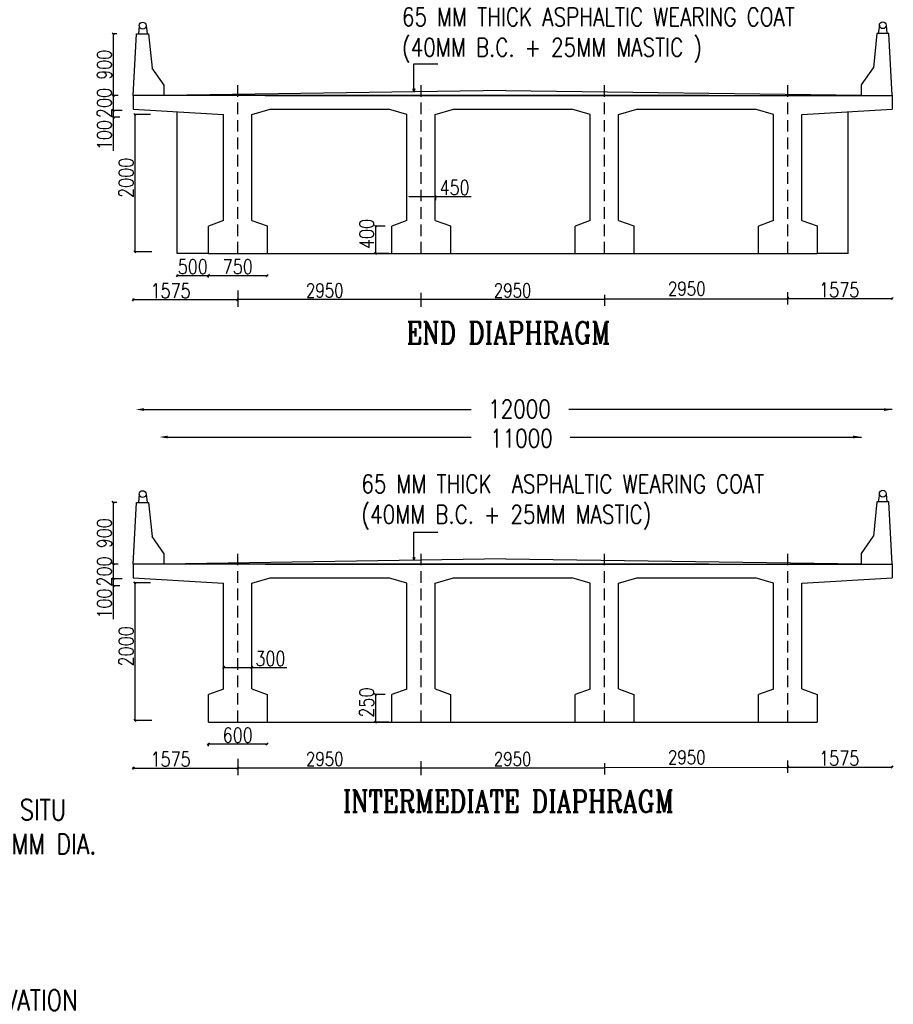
# Model space of a CAD drawing. Header units: metres. Extents: x 181 to 517, y -86 to 142.
# Tile 10 of 12: x 404 to 452, y 12 to 66. Entities that reach past the tile are written whole.
import ezdxf

# ---------------------------------------------------------------- set-up
doc = ezdxf.new("R2010")
doc.units = ezdxf.units.M
doc.header["$LTSCALE"] = 0.1
doc.header["$PDMODE"] = 34
doc.header["$PDSIZE"] = 0.25
doc.linetypes.add('HIDDEN', pattern=[9.525, 6.35, -3.175])
doc.layers.add('TEXT', color=7, linetype='Continuous')
doc.styles.add('ROMANS', font='romans.shx', dxfattribs={"width": 0.8})
doc.styles.get("Standard").update_dxf_attribs({"font": 'romans.shx', "width": 0.8})
doc.dimstyles.new('1-100', dxfattribs={"dimscale": 0.8, "dimtxt": 0.2, "dimasz": 0.15, "dimexe": 0.05, "dimexo": 0.2, "dimgap": 0.1, "dimtad": 1, "dimdec": 0, "dimlfac": 1000, "dimzin": 1, "dimdsep": 46, "dimtxsty": 'ROMANS', "dimblk": 'OBLIQUE', "dimcen": 0.2, "dimadec": 0, "dimazin": 0, "dimtfac": 1, "dimtdec": 0, "dimtmove": 0, "dimatfit": 3, "dimldrblk": 'OPEN30', "dimfxl": 1, "dimarcsym": 0})

# ---------------------------------------------------------------- blocks, each defined once
blk = doc.blocks.new('_Oblique')
at = {"color": 0, "linetype": 'ByBlock', "lineweight": -2}
blk.add_line((-0.5, -0.5), (0.5, 0.5), dxfattribs=at)
blk = doc.blocks.new('*D238')
at = {"color": 0, "lineweight": -2, "transparency": 16777216}
for p, q in [((411.508, 60.758), (410.61, 60.758)), ((410.65, 60.758), (410.65, 53.242)), ((411.57, 53.242), (410.61, 53.242))]:
    blk.add_line(p, q, dxfattribs=at)
at = {"layer": 'Defpoints', "color": 0, "transparency": 16777216}
for p in [(411.668, 60.758), (410.65, 53.242), (411.73, 53.242)]:
    blk.add_point(p, dxfattribs=at)
at = {"color": 0, "lineweight": -2, "transparency": 16777216, "xscale": 0.12, "yscale": 0.12, "zscale": 0.12}
for p, rotation in [((410.65, 60.758), 90), ((410.65, 53.242), 270)]:
    blk.add_blockref('_Oblique', p, dxfattribs=dict(at, rotation=rotation))
at = {"color": 0, "transparency": 16777216, "insert": (410.17, 57.293), "char_height": 0.48, "attachment_point": 5, "rotation": 90, "style": 'ROMANS'}
blk.add_mtext('{\\H1.6667x;2000}', dxfattribs=at)
blk = doc.blocks.new('_Open30')
at = {"color": 0, "linetype": 'ByBlock', "lineweight": -2}
for p, q in [((-1, 0.27), (0, 0)), ((0, 0), (-1, -0.27)), ((0, 0), (-1, 0))]:
    blk.add_line(p, q, dxfattribs=at)
blk = doc.blocks.new('*D239')
at = {"color": 0, "lineweight": -2, "transparency": 16777216}
for p, q in [((409.836, 60.981), (409.421, 60.981)), ((409.461, 60.981), (409.461, 60.606)), ((409.836, 60.606), (409.421, 60.606)), ((409.461, 60.606), (409.461, 58.772))]:
    blk.add_line(p, q, dxfattribs=at)
at = {"layer": 'Defpoints', "color": 0, "transparency": 16777216}
for p in [(409.996, 60.981), (409.461, 60.606), (409.996, 60.606)]:
    blk.add_point(p, dxfattribs=at)
at = {"color": 0, "lineweight": -2, "transparency": 16777216, "xscale": 0.12, "yscale": 0.12, "zscale": 0.12}
for p, rotation in [((409.461, 60.981), 90), ((409.461, 60.606), 270)]:
    blk.add_blockref('_Oblique', p, dxfattribs=dict(at, rotation=rotation))
at = {"color": 0, "transparency": 16777216, "insert": (408.981, 59.629), "char_height": 0.8, "attachment_point": 5, "rotation": 90, "style": 'ROMANS'}
blk.add_mtext('100', dxfattribs=at)
blk = doc.blocks.new('*D240')
at = {"color": 0, "lineweight": -2, "transparency": 16777216}
for p, q in [((409.744, 61.791), (409.421, 61.791)), ((409.461, 61.791), (409.461, 60.981)), ((409.962, 60.981), (409.421, 60.981))]:
    blk.add_line(p, q, dxfattribs=at)
at = {"layer": 'Defpoints', "color": 0, "transparency": 16777216}
for p in [(409.904, 61.791), (409.461, 60.981), (410.122, 60.981)]:
    blk.add_point(p, dxfattribs=at)
at = {"color": 0, "lineweight": -2, "transparency": 16777216, "xscale": 0.12, "yscale": 0.12, "zscale": 0.12}
for p, rotation in [((409.461, 61.791), 90), ((409.461, 60.981), 270)]:
    blk.add_blockref('_Oblique', p, dxfattribs=dict(at, rotation=rotation))
at = {"color": 0, "transparency": 16777216, "insert": (408.981, 61.386), "char_height": 0.8, "attachment_point": 5, "rotation": 90, "style": 'ROMANS'}
blk.add_mtext('200', dxfattribs=at)
blk = doc.blocks.new('*D241')
at = {"color": 0, "lineweight": -2, "transparency": 16777216}
for p, q in [((446.371, 50.605), (446.371, 50.729)), ((446.371, 50.689), (452.089, 50.689)), ((452.089, 50.647), (452.089, 50.729))]:
    blk.add_line(p, q, dxfattribs=at)
at = {"layer": 'Defpoints', "color": 0, "transparency": 16777216}
for p in [(452.089, 50.689), (446.371, 50.445), (452.089, 50.487)]:
    blk.add_point(p, dxfattribs=at)
at = {"color": 0, "lineweight": -2, "transparency": 16777216, "xscale": 0.12, "yscale": 0.12, "zscale": 0.12, "rotation": 180}
blk.add_blockref('_Oblique', (446.371, 50.689), dxfattribs=at)
at = {"color": 0, "lineweight": -2, "transparency": 16777216, "xscale": 0.12, "yscale": 0.12, "zscale": 0.12}
blk.add_blockref('_Oblique', (452.089, 50.689), dxfattribs=at)
at = {"color": 0, "transparency": 16777216, "insert": (449.187, 51.169), "char_height": 0.48, "attachment_point": 5, "style": 'ROMANS'}
blk.add_mtext('{\\H1.6667x;1575}', dxfattribs=at)
blk = doc.blocks.new('*D242')
at = {"color": 0, "lineweight": -2, "transparency": 16777216}
for p, q in [((409.661, 65.166), (409.421, 65.166)), ((409.461, 65.166), (409.461, 61.791)), ((409.661, 61.791), (409.421, 61.791))]:
    blk.add_line(p, q, dxfattribs=at)
at = {"layer": 'Defpoints', "color": 0, "transparency": 16777216}
for p in [(410.745, 65.166), (409.461, 61.791), (410.745, 61.791)]:
    blk.add_point(p, dxfattribs=at)
at = {"color": 0, "lineweight": -2, "transparency": 16777216, "xscale": 0.12, "yscale": 0.12, "zscale": 0.12}
for p, rotation in [((409.461, 65.166), 90), ((409.461, 61.791), 270)]:
    blk.add_blockref('_Oblique', p, dxfattribs=dict(at, rotation=rotation))
at = {"color": 0, "transparency": 16777216, "insert": (408.981, 63.479), "char_height": 0.16, "attachment_point": 5, "rotation": 90, "style": 'ROMANS'}
blk.add_mtext('{\\H5x;900}', dxfattribs=at)
blk = doc.blocks.new('*D243')
at = {"color": 0, "lineweight": -2, "transparency": 16777216}
for p, q in [((410.557, 50.553), (410.557, 50.677)), ((410.557, 50.637), (416.276, 50.637)), ((416.276, 50.595), (416.276, 50.677))]:
    blk.add_line(p, q, dxfattribs=at)
at = {"layer": 'Defpoints', "color": 0, "transparency": 16777216}
for p in [(416.276, 50.637), (410.557, 50.393), (416.276, 50.435)]:
    blk.add_point(p, dxfattribs=at)
at = {"color": 0, "lineweight": -2, "transparency": 16777216, "xscale": 0.12, "yscale": 0.12, "zscale": 0.12, "rotation": 180}
blk.add_blockref('_Oblique', (410.557, 50.637), dxfattribs=at)
at = {"color": 0, "lineweight": -2, "transparency": 16777216, "xscale": 0.12, "yscale": 0.12, "zscale": 0.12}
blk.add_blockref('_Oblique', (416.276, 50.637), dxfattribs=at)
at = {"color": 0, "transparency": 16777216, "insert": (412.605, 51.117), "char_height": 0.48, "attachment_point": 5, "style": 'ROMANS'}
blk.add_mtext('{\\H1.6667x;1575}', dxfattribs=at)
blk = doc.blocks.new('*D244')
at = {"color": 0, "lineweight": -2, "transparency": 16777216}
for p, q in [((424.344, 54.651), (423.773, 54.651)), ((423.813, 54.651), (423.813, 53.151)), ((424.541, 53.151), (423.773, 53.151))]:
    blk.add_line(p, q, dxfattribs=at)
at = {"layer": 'Defpoints', "color": 0, "transparency": 16777216}
for p in [(424.504, 54.651), (423.813, 53.151), (424.701, 53.151)]:
    blk.add_point(p, dxfattribs=at)
at = {"color": 0, "lineweight": -2, "transparency": 16777216, "xscale": 0.12, "yscale": 0.12, "zscale": 0.12}
for p, rotation in [((423.813, 54.651), 90), ((423.813, 53.151), 270)]:
    blk.add_blockref('_Oblique', p, dxfattribs=dict(at, rotation=rotation))
at = {"color": 0, "transparency": 16777216, "insert": (423.333, 54.22), "char_height": 0.8, "attachment_point": 5, "rotation": 90, "style": 'ROMANS'}
blk.add_mtext('400', dxfattribs=at)
blk = doc.blocks.new('*D245')
at = {"color": 0, "lineweight": -2, "transparency": 16777216}
for p, q in [((414.67, 51.839), (414.67, 51.994)), ((414.67, 51.954), (417.882, 51.954)), ((417.882, 51.954), (417.882, 51.914))]:
    blk.add_line(p, q, dxfattribs=at)
at = {"layer": 'Defpoints', "color": 0, "transparency": 16777216}
for p in [(417.882, 52.114), (417.882, 51.954), (414.67, 51.679)]:
    blk.add_point(p, dxfattribs=at)
at = {"color": 0, "lineweight": -2, "transparency": 16777216, "xscale": 0.12, "yscale": 0.12, "zscale": 0.12, "rotation": 180}
blk.add_blockref('_Oblique', (414.67, 51.954), dxfattribs=at)
at = {"color": 0, "lineweight": -2, "transparency": 16777216, "xscale": 0.12, "yscale": 0.12, "zscale": 0.12}
blk.add_blockref('_Oblique', (417.882, 51.954), dxfattribs=at)
at = {"color": 0, "transparency": 16777216, "insert": (416.276, 52.434), "char_height": 0.48, "attachment_point": 5, "style": 'ROMANS'}
blk.add_mtext('{\\H1.6667x;750}', dxfattribs=at)
blk = doc.blocks.new('*D246')
at = {"color": 0, "lineweight": -2, "transparency": 16777216}
for p, q in [((412.964, 51.879), (412.964, 51.994)), ((412.964, 51.954), (414.67, 51.954)), ((414.67, 51.994), (414.67, 51.914))]:
    blk.add_line(p, q, dxfattribs=at)
at = {"layer": 'Defpoints', "color": 0, "transparency": 16777216}
for p in [(412.964, 51.719), (414.67, 52.154), (414.67, 51.954)]:
    blk.add_point(p, dxfattribs=at)
at = {"color": 0, "lineweight": -2, "transparency": 16777216, "xscale": 0.12, "yscale": 0.12, "zscale": 0.12, "rotation": 180}
blk.add_blockref('_Oblique', (412.964, 51.954), dxfattribs=at)
at = {"color": 0, "lineweight": -2, "transparency": 16777216, "xscale": 0.12, "yscale": 0.12, "zscale": 0.12}
blk.add_blockref('_Oblique', (414.67, 51.954), dxfattribs=at)
at = {"color": 0, "transparency": 16777216, "insert": (413.817, 52.434), "char_height": 0.48, "attachment_point": 5, "style": 'ROMANS'}
blk.add_mtext('{\\H1.6667x;500}', dxfattribs=at)
blk = doc.blocks.new('*D250')
at = {"color": 0, "lineweight": -2, "transparency": 16777216}
for p, q in [((411.508, 35.133), (410.61, 35.133)), ((410.65, 35.133), (410.65, 27.617)), ((411.57, 27.617), (410.61, 27.617))]:
    blk.add_line(p, q, dxfattribs=at)
at = {"layer": 'Defpoints', "color": 0, "transparency": 16777216}
for p in [(411.668, 35.133), (410.65, 27.617), (411.73, 27.617)]:
    blk.add_point(p, dxfattribs=at)
at = {"color": 0, "lineweight": -2, "transparency": 16777216, "xscale": 0.12, "yscale": 0.12, "zscale": 0.12}
for p, rotation in [((410.65, 35.133), 90), ((410.65, 27.617), 270)]:
    blk.add_blockref('_Oblique', p, dxfattribs=dict(at, rotation=rotation))
at = {"color": 0, "transparency": 16777216, "insert": (410.17, 31.668), "char_height": 0.48, "attachment_point": 5, "rotation": 90, "style": 'ROMANS'}
blk.add_mtext('{\\H1.6667x;2000}', dxfattribs=at)
blk = doc.blocks.new('*D251')
at = {"color": 0, "lineweight": -2, "transparency": 16777216}
for p, q in [((409.836, 35.357), (409.421, 35.357)), ((409.461, 35.357), (409.461, 34.982)), ((409.836, 34.982), (409.421, 34.982)), ((409.461, 34.982), (409.461, 33.147))]:
    blk.add_line(p, q, dxfattribs=at)
at = {"layer": 'Defpoints', "color": 0, "transparency": 16777216}
for p in [(409.996, 35.357), (409.461, 34.982), (409.996, 34.982)]:
    blk.add_point(p, dxfattribs=at)
at = {"color": 0, "lineweight": -2, "transparency": 16777216, "xscale": 0.12, "yscale": 0.12, "zscale": 0.12}
for p, rotation in [((409.461, 35.357), 90), ((409.461, 34.982), 270)]:
    blk.add_blockref('_Oblique', p, dxfattribs=dict(at, rotation=rotation))
at = {"color": 0, "transparency": 16777216, "insert": (408.981, 34.005), "char_height": 0.8, "attachment_point": 5, "rotation": 90, "style": 'ROMANS'}
blk.add_mtext('100', dxfattribs=at)
blk = doc.blocks.new('*D252')
at = {"color": 0, "lineweight": -2, "transparency": 16777216}
for p, q in [((409.744, 36.167), (409.421, 36.167)), ((409.461, 36.167), (409.461, 35.357)), ((409.962, 35.357), (409.421, 35.357))]:
    blk.add_line(p, q, dxfattribs=at)
at = {"layer": 'Defpoints', "color": 0, "transparency": 16777216}
for p in [(409.904, 36.167), (409.461, 35.357), (410.122, 35.357)]:
    blk.add_point(p, dxfattribs=at)
at = {"color": 0, "lineweight": -2, "transparency": 16777216, "xscale": 0.12, "yscale": 0.12, "zscale": 0.12}
for p, rotation in [((409.461, 36.167), 90), ((409.461, 35.357), 270)]:
    blk.add_blockref('_Oblique', p, dxfattribs=dict(at, rotation=rotation))
at = {"color": 0, "transparency": 16777216, "insert": (408.981, 35.762), "char_height": 0.8, "attachment_point": 5, "rotation": 90, "style": 'ROMANS'}
blk.add_mtext('200', dxfattribs=at)
blk = doc.blocks.new('*D253')
at = {"color": 0, "lineweight": -2, "transparency": 16777216}
for p, q in [((446.371, 24.98), (446.371, 25.105)), ((446.371, 25.065), (452.089, 25.065)), ((452.089, 25.022), (452.089, 25.105))]:
    blk.add_line(p, q, dxfattribs=at)
at = {"layer": 'Defpoints', "color": 0, "transparency": 16777216}
for p in [(446.371, 24.82), (452.089, 25.065), (452.089, 24.862)]:
    blk.add_point(p, dxfattribs=at)
at = {"color": 0, "lineweight": -2, "transparency": 16777216, "xscale": 0.12, "yscale": 0.12, "zscale": 0.12, "rotation": 180}
blk.add_blockref('_Oblique', (446.371, 25.065), dxfattribs=at)
at = {"color": 0, "lineweight": -2, "transparency": 16777216, "xscale": 0.12, "yscale": 0.12, "zscale": 0.12}
blk.add_blockref('_Oblique', (452.089, 25.065), dxfattribs=at)
at = {"color": 0, "transparency": 16777216, "insert": (449.187, 25.545), "char_height": 0.48, "attachment_point": 5, "style": 'ROMANS'}
blk.add_mtext('{\\H1.6667x;1575}', dxfattribs=at)
blk = doc.blocks.new('*D254')
at = {"color": 0, "lineweight": -2, "transparency": 16777216}
for p, q in [((409.661, 39.542), (409.421, 39.542)), ((409.461, 39.542), (409.461, 36.167)), ((409.661, 36.167), (409.421, 36.167))]:
    blk.add_line(p, q, dxfattribs=at)
at = {"layer": 'Defpoints', "color": 0, "transparency": 16777216}
for p in [(410.745, 39.542), (409.461, 36.167), (410.745, 36.167)]:
    blk.add_point(p, dxfattribs=at)
at = {"color": 0, "lineweight": -2, "transparency": 16777216, "xscale": 0.12, "yscale": 0.12, "zscale": 0.12}
for p, rotation in [((409.461, 39.542), 90), ((409.461, 36.167), 270)]:
    blk.add_blockref('_Oblique', p, dxfattribs=dict(at, rotation=rotation))
at = {"color": 0, "transparency": 16777216, "insert": (408.981, 37.854), "char_height": 0.16, "attachment_point": 5, "rotation": 90, "style": 'ROMANS'}
blk.add_mtext('{\\H5x;900}', dxfattribs=at)
blk = doc.blocks.new('*D247')
at = {"color": 0, "lineweight": -2, "transparency": 16777216}
for p, q in [((410.557, 24.928), (410.557, 25.053)), ((410.557, 25.013), (416.276, 25.013)), ((416.276, 24.97), (416.276, 25.053))]:
    blk.add_line(p, q, dxfattribs=at)
at = {"layer": 'Defpoints', "color": 0, "transparency": 16777216}
for p in [(416.276, 25.013), (416.276, 24.81), (410.557, 24.768)]:
    blk.add_point(p, dxfattribs=at)
at = {"color": 0, "lineweight": -2, "transparency": 16777216, "xscale": 0.12, "yscale": 0.12, "zscale": 0.12, "rotation": 180}
blk.add_blockref('_Oblique', (410.557, 25.013), dxfattribs=at)
at = {"color": 0, "lineweight": -2, "transparency": 16777216, "xscale": 0.12, "yscale": 0.12, "zscale": 0.12}
blk.add_blockref('_Oblique', (416.276, 25.013), dxfattribs=at)
at = {"color": 0, "transparency": 16777216, "insert": (412.605, 25.493), "char_height": 0.48, "attachment_point": 5, "style": 'ROMANS'}
blk.add_mtext('{\\H1.6667x;1575}', dxfattribs=at)
blk = doc.blocks.new('*D248')
at = {"color": 0, "lineweight": -2, "transparency": 16777216}
for p, q in [((424.344, 29.026), (423.773, 29.026)), ((423.813, 29.026), (423.813, 27.526)), ((424.541, 27.526), (423.773, 27.526))]:
    blk.add_line(p, q, dxfattribs=at)
at = {"layer": 'Defpoints', "color": 0, "transparency": 16777216}
for p in [(424.504, 29.026), (423.813, 27.526), (424.701, 27.526)]:
    blk.add_point(p, dxfattribs=at)
at = {"color": 0, "lineweight": -2, "transparency": 16777216, "xscale": 0.12, "yscale": 0.12, "zscale": 0.12}
for p, rotation in [((423.813, 29.026), 90), ((423.813, 27.526), 270)]:
    blk.add_blockref('_Oblique', p, dxfattribs=dict(at, rotation=rotation))
at = {"color": 0, "transparency": 16777216, "insert": (423.333, 28.595), "char_height": 0.8, "attachment_point": 5, "rotation": 90, "style": 'ROMANS'}
blk.add_mtext('250', dxfattribs=at)
blk = doc.blocks.new('*D249')
at = {"color": 0, "lineweight": -2, "transparency": 16777216}
for p, q in [((414.67, 26.214), (414.67, 26.37)), ((414.67, 26.33), (417.882, 26.33)), ((417.882, 26.33), (417.882, 26.29))]:
    blk.add_line(p, q, dxfattribs=at)
at = {"layer": 'Defpoints', "color": 0, "transparency": 16777216}
for p in [(417.882, 26.49), (414.67, 26.054), (417.882, 26.33)]:
    blk.add_point(p, dxfattribs=at)
at = {"color": 0, "lineweight": -2, "transparency": 16777216, "xscale": 0.12, "yscale": 0.12, "zscale": 0.12, "rotation": 180}
blk.add_blockref('_Oblique', (414.67, 26.33), dxfattribs=at)
at = {"color": 0, "lineweight": -2, "transparency": 16777216, "xscale": 0.12, "yscale": 0.12, "zscale": 0.12}
blk.add_blockref('_Oblique', (417.882, 26.33), dxfattribs=at)
at = {"color": 0, "transparency": 16777216, "insert": (416.276, 26.81), "char_height": 0.48, "attachment_point": 5, "style": 'ROMANS'}
blk.add_mtext('{\\H1.6667x;600}', dxfattribs=at)
blk = doc.blocks.new('*D255')
at = {"color": 0, "lineweight": -2, "transparency": 16777216}
for p, q in [((415.507, 29.626), (415.507, 30.559)), ((415.507, 30.519), (417.045, 30.519)), ((417.045, 30.062), (417.045, 30.559)), ((417.045, 30.519), (418.971, 30.519))]:
    blk.add_line(p, q, dxfattribs=at)
at = {"layer": 'Defpoints', "color": 0, "transparency": 16777216}
for p in [(417.045, 30.519), (417.045, 29.902), (415.507, 29.466)]:
    blk.add_point(p, dxfattribs=at)
at = {"color": 0, "lineweight": -2, "transparency": 16777216, "xscale": 0.12, "yscale": 0.12, "zscale": 0.12, "rotation": 180}
blk.add_blockref('_Oblique', (415.507, 30.519), dxfattribs=at)
at = {"color": 0, "lineweight": -2, "transparency": 16777216, "xscale": 0.12, "yscale": 0.12, "zscale": 0.12}
blk.add_blockref('_Oblique', (417.045, 30.519), dxfattribs=at)
at = {"color": 0, "transparency": 16777216, "insert": (418.068, 30.999), "char_height": 0.48, "attachment_point": 5, "style": 'ROMANS'}
blk.add_mtext('{\\H1.6667x;300}', dxfattribs=at)
blk = doc.blocks.new('*D260')
at = {"color": 0, "lineweight": -2, "transparency": 16777216}
for p, q in [((425.539, 56.079), (425.539, 56.319)), ((425.659, 56.279), (427, 56.279)), ((427.12, 56.079), (427.12, 56.319)), ((427.12, 56.279), (429.046, 56.279))]:
    blk.add_line(p, q, dxfattribs=at)
at = {"color": 0, "transparency": 16777216}
for points in [[(425.659, 56.299), (425.659, 56.259), (425.539, 56.279)], [(427, 56.299), (427, 56.259), (427.12, 56.279)]]:
    blk.add_solid(points, dxfattribs=at)
at = {"layer": 'Defpoints', "color": 0, "transparency": 16777216}
for p in [(427.12, 56.279), (425.539, 54.951), (427.12, 54.951)]:
    blk.add_point(p, dxfattribs=at)
at = {"color": 0, "transparency": 16777216, "insert": (428.143, 56.759), "char_height": 0.16, "attachment_point": 5, "style": 'ROMANS'}
blk.add_mtext('{\\H5x;450}', dxfattribs=at)

msp = doc.modelspace()

# ---------------------------------------------------------------- linework, layer by layer
for p, q in [((410.5573, 61.7914), (410.7453, 65.1664)), ((410.7453, 65.1664), (411.4023, 65.1664)), ((410.7453, 65.1664), (411.0738, 65.1664)), ((410.8858, 65.6173), (410.8496, 65.1664)), ((411.2618, 65.6173), (411.3263, 65.1664)), ((411.4023, 65.1664), (411.5878, 63.2924)), ((451.2441, 65.1888), (451.0586, 63.3148)), ((451.9011, 65.1888), (451.2441, 65.1888)), ((451.3846, 65.6396), (451.3201, 65.1888)), ((451.9011, 65.1888), (451.5726, 65.1888)), ((451.7606, 65.6396), (451.7968, 65.1888)), ((452.0891, 61.8138), (451.9011, 65.1888)), ((412.2448, 62.3544), (411.5878, 63.2924)), ((450.4016, 62.3768), (451.0586, 63.3148)), ((412.2448, 61.7914), (412.2448, 62.3544)), ((450.4016, 61.8138), (450.4016, 62.3768)), ((417.7763, 61.7914), (452.0891, 61.7914)), ((452.0891, 61.8138), (452.0891, 61.0414)), ((418.0514, 61.0414), (424.5325, 61.0414)), ((412.2448, 43.1165), (429.0584, 43.1165)), ((434.4687, 43.1165), (450.4016, 43.1165)), ((410.8858, 39.9925), (410.8496, 39.5417)), ((411.2618, 39.9925), (411.3263, 39.5417)), ((451.3846, 40.0149), (451.3201, 39.564)), ((451.7606, 40.0149), (451.7968, 39.564)), ((410.5573, 36.1667), (410.7453, 39.5417)), ((410.7453, 39.5417), (411.4023, 39.5417)), ((410.7453, 39.5417), (411.0738, 39.5417)), ((411.4023, 39.5417), (411.5878, 37.6677)), ((451.2441, 39.564), (451.0586, 37.69)), ((451.9011, 39.564), (451.2441, 39.564)), ((451.9011, 39.564), (451.5726, 39.564)), ((452.0891, 36.189), (451.9011, 39.564)), ((412.2448, 36.7297), (411.5878, 37.6677)), ((450.4016, 36.752), (451.0586, 37.69)), ((412.2448, 36.1667), (412.2448, 36.7297)), ((450.4016, 36.189), (450.4016, 36.752)), ((417.7763, 36.1667), (452.0891, 36.1667)), ((452.0891, 36.189), (452.0891, 35.4167)), ((418.0514, 35.4167), (424.5325, 35.4167))]:
    msp.add_line(p, q)
at = {"color": 0}
for p, q in [((430.9398, 62.0727), (412.2448, 61.7914)), ((430.9398, 62.0727), (450.4053, 61.8138)), ((412.9639, 53.1508), (412.9639, 60.901)), ((449.6825, 53.1508), (449.6825, 60.901)), ((415.5073, 54.9508), (414.6698, 54.6508)), ((415.5073, 54.9508), (415.5073, 54.9508)), ((417.0448, 54.9664), (417.0448, 54.9664)), ((417.0448, 54.9664), (417.8823, 54.6664)), ((425.5388, 54.9508), (424.7013, 54.6508)), ((425.5388, 54.9508), (425.5388, 54.9508)), ((427.0763, 54.9664), (427.0763, 54.9664)), ((427.0763, 54.9664), (427.9138, 54.6664)), ((435.5703, 54.9508), (434.7328, 54.6508)), ((435.5703, 54.9508), (435.5703, 54.9508)), ((437.1078, 54.9664), (437.1078, 54.9664)), ((437.1078, 54.9664), (437.9453, 54.6664)), ((445.6016, 54.9508), (444.7641, 54.6508)), ((445.6016, 54.9508), (445.6016, 54.9508)), ((447.1391, 54.9664), (447.1391, 54.9664)), ((447.1391, 54.9664), (447.9766, 54.6664)), ((414.6698, 53.1508), (414.6698, 54.6508)), ((417.8823, 54.6664), (417.8823, 53.1508)), ((424.7013, 53.1508), (424.7013, 54.6508)), ((427.9138, 54.6664), (427.9138, 53.1508)), ((434.7328, 53.1508), (434.7328, 54.6508)), ((437.9453, 54.6664), (437.9453, 53.1508)), ((444.7641, 53.1508), (444.7641, 54.6508)), ((447.9766, 54.6664), (447.9766, 53.1508)), ((414.6698, 53.1508), (412.9639, 53.1508)), ((414.6698, 53.1508), (417.8823, 53.1508)), ((414.6698, 53.1508), (416.0763, 53.1508)), ((417.8823, 53.1508), (424.7013, 53.1508)), ((424.7013, 53.1508), (425.0513, 53.1508)), ((424.7013, 53.1508), (426.3078, 53.1508)), ((427.9138, 53.1508), (434.7328, 53.1508)), ((434.7328, 53.1508), (435.0828, 53.1508)), ((434.7328, 53.1508), (436.3393, 53.1508)), ((437.9453, 53.1508), (444.7641, 53.1508)), ((444.7641, 53.1508), (445.1141, 53.1508)), ((444.7641, 53.1508), (446.3706, 53.1508)), ((449.6825, 53.1508), (447.9766, 53.1508)), ((416.2763, 51.1381), (416.2763, 50.2383)), ((416.2763, 50.6518), (426.3078, 50.6518)), ((426.3078, 50.2446), (426.3078, 51.0049)), ((426.3078, 50.6518), (436.3393, 50.6518)), ((436.3393, 50.8995), (436.3393, 50.2835)), ((446.3706, 50.6569), (436.3393, 50.6518)), ((446.3706, 50.3671), (446.3706, 51.0467)), ((411.0071, 44.6163), (429.0584, 44.6163)), ((452.0891, 44.6163), (434.3868, 44.6163)), ((430.9398, 36.4479), (412.2448, 36.1667)), ((430.9398, 36.4479), (450.4053, 36.189)), ((415.5073, 29.3261), (414.6698, 29.0261)), ((415.5073, 29.3261), (415.5073, 29.3261)), ((417.0448, 29.3417), (417.0448, 29.3417)), ((417.0448, 29.3417), (417.8823, 29.0417)), ((425.5388, 29.3261), (424.7013, 29.0261)), ((425.5388, 29.3261), (425.5388, 29.3261)), ((427.0763, 29.3417), (427.0763, 29.3417)), ((427.0763, 29.3417), (427.9138, 29.0417)), ((435.5703, 29.3261), (434.7328, 29.0261)), ((435.5703, 29.3261), (435.5703, 29.3261)), ((437.1078, 29.3417), (437.1078, 29.3417)), ((437.1078, 29.3417), (437.9453, 29.0417)), ((445.6016, 29.3261), (444.7641, 29.0261)), ((445.6016, 29.3261), (445.6016, 29.3261)), ((447.1391, 29.3417), (447.1391, 29.3417)), ((447.1391, 29.3417), (447.9766, 29.0417)), ((414.6698, 27.5261), (414.6698, 29.0261)), ((417.8823, 29.0417), (417.8823, 27.5261)), ((424.7013, 27.5261), (424.7013, 29.0261)), ((427.9138, 29.0417), (427.9138, 27.5261)), ((434.7328, 27.5261), (434.7328, 29.0261)), ((437.9453, 29.0417), (437.9453, 27.5261)), ((444.7641, 27.5261), (444.7641, 29.0261)), ((447.9766, 29.0417), (447.9766, 27.5261)), ((414.6698, 27.5261), (417.8823, 27.5261)), ((414.6698, 27.5261), (416.0763, 27.5261)), ((417.8823, 27.5261), (424.7013, 27.5261)), ((424.7013, 27.5261), (425.0513, 27.5261)), ((424.7013, 27.5261), (426.3078, 27.5261)), ((427.9138, 27.5261), (434.7328, 27.5261)), ((434.7328, 27.5261), (435.0828, 27.5261)), ((434.7328, 27.5261), (436.3393, 27.5261)), ((437.9453, 27.5261), (444.7641, 27.5261)), ((444.7641, 27.5261), (445.1141, 27.5261)), ((444.7641, 27.5261), (446.3706, 27.5261)), ((416.2763, 25.5134), (416.2763, 24.6136)), ((426.3078, 24.6198), (426.3078, 25.3802)), ((446.3706, 24.7424), (446.3706, 25.422)), ((416.2763, 25.027), (426.3078, 25.027)), ((426.3078, 25.027), (436.3393, 25.027)), ((436.3393, 25.2748), (436.3393, 24.6587)), ((446.3706, 25.0322), (436.3393, 25.027))]:
    msp.add_line(p, q, dxfattribs=at)
at = {"color": 0, "linetype": 'HIDDEN'}
for p, q in [((416.2763, 53.1508), (416.2763, 62.4281)), ((426.3078, 53.1508), (426.3078, 62.4281)), ((436.3393, 53.1508), (436.3393, 62.4281)), ((446.3706, 53.1508), (446.3706, 62.4281)), ((416.2763, 27.5261), (416.2763, 36.8034)), ((426.3078, 27.5261), (426.3078, 36.8034)), ((436.3393, 27.5261), (436.3393, 36.8034)), ((446.3706, 27.5261), (446.3706, 36.8034))]:
    msp.add_line(p, q, dxfattribs=at)
for points in [[(442.0573, 61.7914), (442.0573, 61.7914), (410.5573, 61.7914), (410.5573, 61.0414)], [(447.1391, 60.7525), (452.0891, 61.0414)], [(442.0573, 36.1667), (442.0573, 36.1667), (410.5573, 36.1667), (410.5573, 35.4167)], [(447.1391, 35.1278), (452.0891, 35.4167)]]:
    msp.add_lwpolyline(points)
at = {"color": 0}
for points in [[(410.5573, 61.0414), (415.5073, 60.7525)], [(417.0448, 60.7525), (418.0514, 61.0414)], [(425.5388, 60.7526), (424.5325, 61.0414)], [(427.0763, 60.7525), (428.0829, 61.0414)], [(428.0832, 61.0414), (428.0832, 61.0414), (428.0832, 61.0414)], [(428.0832, 61.0414), (434.5637, 61.0414)], [(435.5703, 60.7525), (434.5637, 61.0414)], [(437.1078, 60.7525), (438.1144, 61.0414)], [(438.1144, 61.0414), (444.595, 61.0414)], [(445.6016, 60.7525), (444.595, 61.0414)], [(415.5073, 54.9508), (415.5073, 60.7525), (415.5073, 60.7525), (415.5073, 60.7525), (415.5073, 60.7525)], [(417.0448, 54.9664), (417.0448, 60.7525), (417.0448, 60.7525)], [(425.5388, 54.9508), (425.5388, 60.7526), (425.5388, 60.7526), (425.5388, 60.7526), (425.5388, 60.7526)], [(425.8391, 60.6664), (425.8391, 60.6664)], [(427.0763, 54.9664), (427.0763, 60.7525), (427.0763, 60.7525)], [(435.5703, 54.9508), (435.5703, 60.7525), (435.5703, 60.7525), (435.5703, 60.7525), (435.5703, 60.7525)], [(437.1078, 54.9664), (437.1078, 60.7525), (437.1078, 60.7525)], [(445.6016, 54.9508), (445.6016, 60.7525), (445.6016, 60.7525), (445.6016, 60.7525), (445.6016, 60.7525)], [(447.1391, 54.9664), (447.1391, 60.7525), (447.1391, 60.7525)], [(417.8823, 53.1508), (417.8823, 53.1508)], [(424.9013, 53.1508), (427.9138, 53.1508)], [(434.9328, 53.1508), (437.9453, 53.1508)], [(444.9641, 53.1508), (447.9766, 53.1508)], [(410.5573, 35.4167), (415.5073, 35.1278)], [(415.5073, 29.3261), (415.5073, 35.1278), (415.5073, 35.1278), (415.5073, 35.1278), (415.5073, 35.1278)], [(417.0448, 35.1278), (418.0514, 35.4167)], [(417.0448, 29.3417), (417.0448, 35.1278), (417.0448, 35.1278)], [(425.5388, 35.1279), (424.5325, 35.4167)], [(425.5388, 29.3261), (425.5388, 35.1279), (425.5388, 35.1279), (425.5388, 35.1279), (425.5388, 35.1279)], [(425.8391, 35.0417), (425.8391, 35.0417)], [(427.0763, 35.1278), (428.0829, 35.4167)], [(427.0763, 29.3417), (427.0763, 35.1278), (427.0763, 35.1278)], [(428.0832, 35.4167), (428.0832, 35.4167), (428.0832, 35.4167)], [(428.0832, 35.4167), (434.5637, 35.4167)], [(435.5703, 35.1278), (434.5637, 35.4167)], [(435.5703, 29.3261), (435.5703, 35.1278), (435.5703, 35.1278), (435.5703, 35.1278), (435.5703, 35.1278)], [(437.1078, 35.1278), (438.1144, 35.4167)], [(437.1078, 29.3417), (437.1078, 35.1278), (437.1078, 35.1278)], [(438.1144, 35.4167), (444.595, 35.4167)], [(445.6016, 35.1278), (444.595, 35.4167)], [(445.6016, 29.3261), (445.6016, 35.1278), (445.6016, 35.1278), (445.6016, 35.1278), (445.6016, 35.1278)], [(447.1391, 29.3417), (447.1391, 35.1278), (447.1391, 35.1278)], [(417.8823, 27.5261), (417.8823, 27.5261)], [(424.9013, 27.5261), (427.9138, 27.5261)], [(434.9328, 27.5261), (437.9453, 27.5261)], [(444.9641, 27.5261), (447.9766, 27.5261)]]:
    msp.add_lwpolyline(points, dxfattribs=at)
for points in [[(426.7766, 61.0414), (426.7766, 61.0414)], [(426.7766, 35.4167), (426.7766, 35.4167)]]:
    msp.add_lwpolyline(points, close=True, dxfattribs=at)
for centre in [(411.0738, 65.6173), (451.5726, 65.6396), (411.0738, 39.9925), (451.5726, 40.0149)]:
    msp.add_circle(centre, 0.188)
for points in [[(411.1534, 44.6964), (411.1534, 44.5464), (410.7034, 44.6214)], [(451.6391, 44.6913), (451.6391, 44.5413), (452.0891, 44.6163)], [(412.443, 43.1915), (412.443, 43.0415), (411.993, 43.1165)], [(449.9516, 43.1915), (449.9516, 43.0415), (450.4016, 43.1165)]]:
    msp.add_solid(points, dxfattribs=at)

# ---------------------------------------------------------------- texts
at = {"color": 0, "char_height": 0.999985, "attachment_point": 4, "style": 'ROMANS'}
for s, insert, width in [('65 MM THICK ASPHALTIC WEARING COAT\\P(40MM B.C. + 25MM MASTIC ) ', (425.2643, 65.0952), 26.323548), ('65 MM THICK  ASPHALTIC WEARING COAT\\P(40MM B.C. + 25MM MASTIC) ', (423.0415, 39.5503), 31.457348)]:
    msp.add_mtext(s, dxfattribs=dict(at, insert=insert, width=width))
at = {"color": 0, "attachment_point": 5, "style": 'ROMANS'}
for s, insert, char_height in [('2950', (440.8476, 51.2273), 0.75), ('2950', (421.039, 51.1296), 0.75), ('2950', (431.3175, 51.1296), 0.75), ('12000', (431.6964, 44.6487), 0.99998), ('11000', (431.8002, 43.0475), 0.99998), ('2950', (421.039, 25.5048), 0.75), ('2950', (431.3175, 25.5048), 0.75), ('2950', (440.8476, 25.6025), 0.75)]:
    msp.add_mtext(s, dxfattribs=dict(at, insert=insert, char_height=char_height))
at = {"char_height": 1.12, "attachment_point": 7}
for s, insert, width in [('04 No BORED CAST IN SITU CONCRETE PILES 1200MM DIA. EACH', (390.1484, 18.4288), 20.170947), ('R.L. AS SHOW IN ELEVATION', (390.7299, 11.7587), 38.888553)]:
    msp.add_mtext(s, dxfattribs=dict(at, insert=insert, width=width))
at = {"layer": 'TEXT', "char_height": 1.2, "width": 44.14154, "attachment_point": 5, "style": 'ROMANS'}
for s, insert in [('{\\Fromanc|c0;END DIAPHRAGM}', (431.0875, 48.8178)), ('{\\Fromanc|c0;INTERMEDIATE DIAPHRAGM}', (431.0875, 23.1931))]:
    msp.add_mtext(s, dxfattribs=dict(at, insert=insert))

# ---------------------------------------------------------------- dimensions: what is measured, and where the dimension line sits
for base, p1, p2, picture, middle in [((409.461, 61.7914), (410.7453, 65.1664), (410.7453, 61.7914), '*D242', (408.981, 63.4789)), ((409.461, 36.1667), (410.7453, 39.5417), (410.7453, 36.1667), '*D254', (408.981, 37.8542))]:
    dim = msp.add_linear_dim(base=base, p1=p1, p2=p2, angle=90, text='{\\H5x;900}', dimstyle='1-100', override={"dimfxl": 0.25, "dimfxlon": 1})
    dim.commit()
    dim.dimension.update_dxf_attribs({"geometry": picture, "text_midpoint": middle})
at = {"color": 0}
for base, p1, p2, angle, text, override, picture, middle in [((409.461, 60.9814), (409.9038, 61.7914), (410.1222, 60.9814), 90, '200', {"dimtxt": 1}, '*D240', (409.461, 61.3864)), ((410.6504, 53.2421), (411.6682, 60.7577), (411.7301, 53.2421), 90, '{\\H1.6667x;2000}', {"dimtxt": 0.6, "dimfxl": 20}, '*D238', (410.6504, 57.2929)), ((423.8126, 53.1508), (424.5044, 54.6508), (424.7013, 53.1508), 90, '400', {"dimtxt": 1}, '*D244', (423.8126, 54.2197)), ((414.6698, 51.9543), (412.9639, 51.7189), (414.6698, 52.1543), 180, '{\\H1.6667x;500}', {"dimtxt": 0.6}, '*D246', (413.8169, 51.9543)), ((417.8823, 51.9543), (414.6698, 51.6789), (417.8823, 52.1143), 180, '{\\H1.6667x;750}', {"dimtxt": 0.6}, '*D245', (416.2761, 51.9543)), ((409.461, 35.3567), (409.9038, 36.1667), (410.1222, 35.3567), 90, '200', {"dimtxt": 1}, '*D252', (409.461, 35.7617)), ((410.6504, 27.6173), (411.6682, 35.1329), (411.7301, 27.6173), 90, '{\\H1.6667x;2000}', {"dimtxt": 0.6, "dimfxl": 20}, '*D250', (410.6504, 31.6682)), ((417.0448, 30.5193), (415.5073, 29.4662), (417.0448, 29.9016), 180, '{\\H1.6667x;300}', {"dimtxt": 0.6}, '*D255', (418.0677, 30.5193)), ((423.8126, 27.5261), (424.5044, 29.0261), (424.7013, 27.5261), 90, '250', {"dimtxt": 1}, '*D248', (423.8126, 28.595)), ((417.8823, 26.3296), (414.6698, 26.0541), (417.8823, 26.4896), 180, '{\\H1.6667x;600}', {"dimtxt": 0.6}, '*D249', (416.2761, 26.3296))]:
    dim = msp.add_linear_dim(base=base, p1=p1, p2=p2, angle=angle, text=text, dimstyle='1-100', override=override, dxfattribs=at)
    dim.commit()
    dim.dimension.update_dxf_attribs({"geometry": picture, "text_midpoint": middle, "dimtype": 160})
for base, p1, p2, picture, middle in [((409.461, 60.6064), (409.9961, 60.9814), (409.9959, 60.6064), '*D239', (408.981, 59.6293)), ((409.461, 34.9817), (409.9961, 35.3567), (409.9959, 34.9817), '*D251', (408.981, 34.0045))]:
    dim = msp.add_linear_dim(base=base, p1=p1, p2=p2, angle=90, text='100', dimstyle='1-100', override={"dimtxt": 1, "dimfxl": 20}, dxfattribs=at)
    dim.commit()
    dim.dimension.update_dxf_attribs({"geometry": picture, "text_midpoint": middle})
dim = msp.add_linear_dim(base=(427.1199, 56.2789), p1=(425.5388, 54.9508), p2=(427.1199, 54.9508), text='{\\H5x;450}', dimstyle='1-100', override={"dimfxl": 0.25, "dimfxlon": 1}, dxfattribs=at)
dim.commit()
dim.dimension.update_dxf_attribs({"geometry": '*D260', "text_midpoint": (428.1427, 56.7589)})
for base, p1, p2, picture, middle in [((416.2763, 50.6373), (410.5573, 50.3927), (416.2763, 50.4347), '*D243', (412.6053, 50.6373)), ((452.0891, 50.6894), (446.3706, 50.4448), (452.0891, 50.4868), '*D241', (449.187, 50.6894)), ((416.2763, 25.0126), (410.5573, 24.768), (416.2763, 24.8099), '*D247', (412.6053, 25.0126)), ((452.0891, 25.0647), (446.3706, 24.8201), (452.0891, 24.862), '*D253', (449.187, 25.0647))]:
    dim = msp.add_linear_dim(base=base, p1=p1, p2=p2, angle=180, text='{\\H1.6667x;1575}', dimstyle='1-100', override={"dimtxt": 0.6})
    dim.commit()
    dim.dimension.update_dxf_attribs({"geometry": picture, "text_midpoint": middle, "dimtype": 160})

# ---------------------------------------------------------------- leaders
for points in [[(425.922, 61.9972), (425.922, 63.5321), (427.231, 63.5321)], [(425.922, 36.3724), (425.922, 37.9074), (427.231, 37.9074)]]:
    msp.add_leader(points, dimstyle='1-100', override={"dimasz": 0.2}, dxfattribs=at)

doc.saveas('drawing.dxf')
